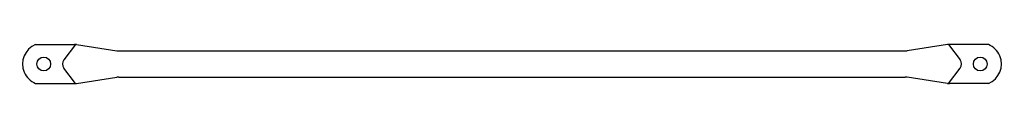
# Model space of a CAD drawing. Extents: x 10 to 206, y 136 to 144.
import ezdxf

# ---------------------------------------------------------------- set-up
doc = ezdxf.new("R2010")
doc.units = 0
doc.header["$MEASUREMENT"] = 0
doc.layers.get('0').update_dxf_attribs({"linetype": 'CONTINUOUS'})

msp = doc.modelspace()

# ---------------------------------------------------------------- linework, layer by layer
at = {"color": 7}
for p, q in [((13.18, 143.58), (20.91, 143.58)), ((21.1, 143.57), (18.8, 140.53)), ((21.3, 143.55), (29.36, 142.32)), ((194.6, 143.55), (186.54, 142.32)), ((194.8, 143.57), (197.1, 140.53)), ((202.72, 143.58), (194.99, 143.58)), ((29.75, 142.29), (186.15, 142.29)), ((21.1, 135.83), (18.8, 138.87)), ((29.75, 137.11), (186.15, 137.11)), ((194.8, 135.83), (197.1, 138.87)), ((13.18, 135.82), (20.91, 135.82)), ((21.3, 135.85), (29.36, 137.08)), ((194.6, 135.85), (186.54, 137.08)), ((202.72, 135.82), (194.99, 135.82))]:
    msp.add_line(p, q, dxfattribs=at)
for centre in [(14.8, 139.7), (201.1, 139.7)]:
    msp.add_circle(centre, 1.37, dxfattribs=at)
for points in [[(13.18, 143.58), (11.04, 142.69), (10.03, 140.23), (10.92, 138.08), (11.35, 137.06), (12.16, 136.25), (13.18, 135.82)], [(202.72, 135.82), (204.86, 136.71), (205.87, 139.17), (204.98, 141.32), (204.55, 142.34), (203.74, 143.15), (202.72, 143.58)]]:
    msp.add_open_spline(points, degree=3, knots=[0, 0, 0, 0, 1, 1, 1, 2, 2, 2, 2], dxfattribs=at)
for points in [[(21.3, 143.55), (21.18, 143.57), (21.04, 143.58), (20.91, 143.58)], [(194.99, 143.58), (194.86, 143.58), (194.72, 143.57), (194.6, 143.55)], [(29.36, 142.32), (29.49, 142.3), (29.62, 142.29), (29.75, 142.29)], [(186.15, 142.29), (186.28, 142.29), (186.41, 142.3), (186.54, 142.32)], [(18.8, 140.53), (18.43, 140.04), (18.43, 139.36), (18.8, 138.87)], [(197.1, 138.87), (197.47, 139.36), (197.47, 140.04), (197.1, 140.53)], [(29.75, 137.11), (29.62, 137.11), (29.49, 137.1), (29.36, 137.08)], [(186.54, 137.08), (186.41, 137.1), (186.28, 137.11), (186.15, 137.11)], [(20.91, 135.82), (21.04, 135.82), (21.18, 135.83), (21.3, 135.85)], [(194.6, 135.85), (194.72, 135.83), (194.86, 135.82), (194.99, 135.82)]]:
    msp.add_open_spline(points, degree=3, dxfattribs=at)

doc.saveas('drawing.dxf')
